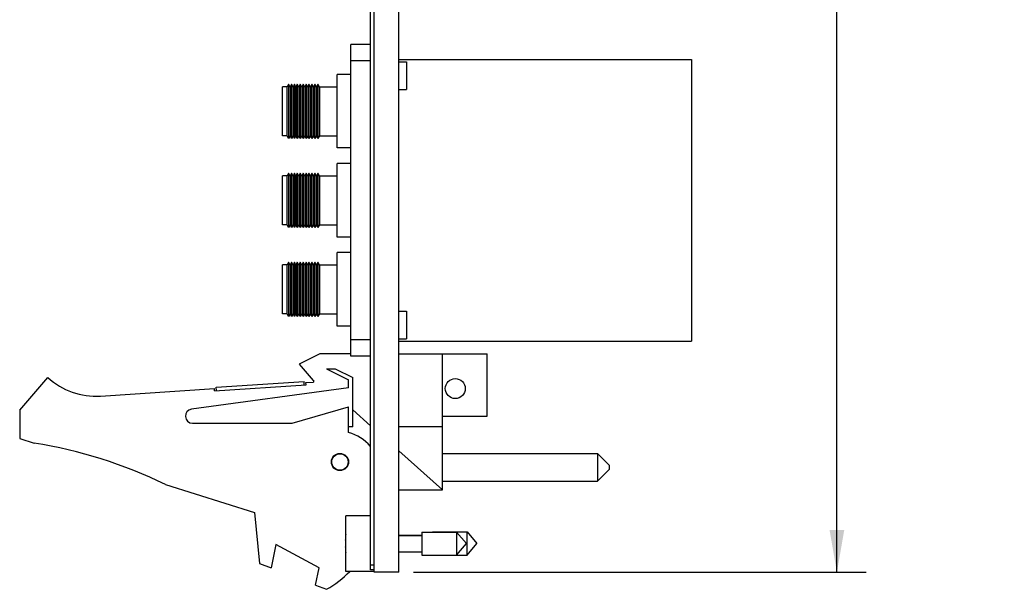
# Model space of a CAD drawing. Header units: inches. Extents: x 0.2 to 16.8, y 0.2 to 10.8.
# Tile 3 of 11: x 7.2 to 11.4, y 3.3 to 5.7. Entities that reach past the tile are written whole.
import ezdxf

# ---------------------------------------------------------------- set-up
doc = ezdxf.new("R2010")
doc.units = ezdxf.units.IN
doc.header["$LTSCALE"] = 0.935
doc.header["$MEASUREMENT"] = 0
doc.layers.get('0').update_dxf_attribs({"linetype": 'CONTINUOUS'})
doc.layers.add('DIMENSIONS', color=7, linetype='CONTINUOUS')
doc.styles.get("Standard").update_dxf_attribs({"font": 'txt', "width": 0.8})
doc.dimstyles.new('DIMSTYLE_2', dxfattribs={"dimtxt": 0.125, "dimasz": 0.18, "dimexe": 0.18, "dimexo": 0.0625, "dimgap": 0.09, "dimtad": 0, "dimtih": 1, "dimtoh": 1, "dimdec": 3, "dimzin": 4, "dimdsep": 46, "dimtxsty": 'STANDARD', "dimblk": '_FILLED', "dimblk1": '_FILLED', "dimblk2": '_FILLED', "dimcen": 0.09, "dimadec": 0, "dimazin": 0, "dimtp": 0.01, "dimtm": 0.01, "dimtfac": 1, "dimtdec": 3, "dimtofl": 0, "dimtmove": 0, "dimatfit": 3, "dimldrblk": '_FILLED', "dimfxl": 1, "dimtolj": 1, "dimtzin": 4, "dimarcsym": 0})

# ---------------------------------------------------------------- blocks, each defined once
blk = doc.blocks.new('_FILLED')
at = {"color": 0, "linetype": 'BYBLOCK'}
blk.add_solid([(0, 0), (-1, 0.174), (-1, -0.174)], dxfattribs=at)
blk = doc.blocks.new('*D3')
at = {"layer": 'DIMENSIONS', "color": 2, "linetype": 'CONTINUOUS'}
for p, q in [((8.8517, 8.4616), (10.7794, 8.4616)), ((10.6544, 8.4616), (10.6544, 6.0541)), ((10.6544, 3.3966), (10.6544, 5.8041)), ((8.8517, 3.3966), (10.7794, 3.3966))]:
    blk.add_line(p, q, dxfattribs=at)
at = {"layer": 'DIMENSIONS', "color": 2, "linetype": 'CONTINUOUS', "xscale": 0.18, "yscale": 0.18, "zscale": 0.18}
for p, rotation in [((10.6544, 8.4616), 90), ((10.6544, 3.3966), 270)]:
    blk.add_blockref('_FILLED', p, dxfattribs=dict(at, rotation=rotation))
at = {"layer": 'DIMENSIONS', "color": 2, "linetype": 'CONTINUOUS', "insert": (10.6544, 5.9916), "char_height": 0.125, "width": 1.425, "attachment_point": 2, "line_spacing_factor": 0.9}
blk.add_mtext('5.065{\\Ftxt.shx;\\W1.000000;\\H0.125000; }[128.65]', dxfattribs=at)

msp = doc.modelspace()

# ---------------------------------------------------------------- linework, layer by layer
at = {"color": 7, "linetype": 'CONTINUOUS'}
for p, q in [((8.6692, 3.4066), (8.6692, 8.4516)), ((8.6842, 3.3966), (8.6842, 8.4616)), ((8.7892, 3.3966), (8.7892, 8.4616)), ((8.6692, 5.6433), (8.5862, 5.6433)), ((8.5862, 4.3163), (8.5862, 5.6433)), ((8.7892, 5.5798), (10.0362, 5.5798)), ((10.0362, 5.5798), (10.0362, 4.3798)), ((8.6692, 5.5733), (8.5862, 5.5733)), ((8.7892, 5.5698), (8.8224, 5.5698)), ((8.8224, 5.5698), (8.8224, 5.4517)), ((8.5862, 5.5149), (8.5275, 5.5149)), ((8.5275, 5.2024), (8.5275, 5.5149)), ((8.3149, 5.463), (8.2952, 5.463)), ((8.2952, 5.2543), (8.2952, 5.463)), ((8.3205, 5.4744), (8.3149, 5.463)), ((8.3149, 5.2543), (8.3149, 5.463)), ((8.3273, 5.463), (8.3205, 5.4744)), ((8.3205, 5.4744), (8.3205, 5.2429)), ((8.3329, 5.4744), (8.3273, 5.463)), ((8.3273, 5.463), (8.3273, 5.2543)), ((8.3398, 5.463), (8.3329, 5.4744)), ((8.3329, 5.4744), (8.3329, 5.2429)), ((8.3453, 5.4744), (8.3398, 5.463)), ((8.3398, 5.463), (8.3398, 5.2543)), ((8.3522, 5.463), (8.3453, 5.4744)), ((8.3453, 5.4744), (8.3453, 5.2429)), ((8.3578, 5.4744), (8.3522, 5.463)), ((8.3522, 5.463), (8.3522, 5.2543)), ((8.3646, 5.463), (8.3578, 5.4744)), ((8.3578, 5.4744), (8.3578, 5.2429)), ((8.3702, 5.4744), (8.3646, 5.463)), ((8.3646, 5.463), (8.3646, 5.2543)), ((8.377, 5.463), (8.3702, 5.4744)), ((8.3702, 5.4744), (8.3702, 5.2429)), ((8.3826, 5.4744), (8.377, 5.463)), ((8.377, 5.463), (8.377, 5.2543)), ((8.3895, 5.463), (8.3826, 5.4744)), ((8.3826, 5.4744), (8.3826, 5.2429)), ((8.3951, 5.4744), (8.3895, 5.463)), ((8.3895, 5.463), (8.3895, 5.2543)), ((8.4019, 5.463), (8.3951, 5.4744)), ((8.3951, 5.4744), (8.3951, 5.2429)), ((8.4075, 5.4744), (8.4019, 5.463)), ((8.4019, 5.463), (8.4019, 5.2543)), ((8.4143, 5.463), (8.4075, 5.4744)), ((8.4075, 5.4744), (8.4075, 5.2429)), ((8.4199, 5.4744), (8.4143, 5.463)), ((8.4143, 5.463), (8.4143, 5.2543)), ((8.4268, 5.463), (8.4199, 5.4744)), ((8.4199, 5.4744), (8.4199, 5.2429)), ((8.4323, 5.4744), (8.4268, 5.463)), ((8.4268, 5.463), (8.4268, 5.2543)), ((8.4323, 5.4744), (8.4323, 5.2429)), ((8.4392, 5.463), (8.4323, 5.4744)), ((8.4448, 5.4744), (8.4392, 5.463)), ((8.4392, 5.463), (8.4392, 5.2543)), ((8.4516, 5.463), (8.4448, 5.4744)), ((8.4448, 5.4744), (8.4448, 5.2429)), ((8.4516, 5.463), (8.5275, 5.463)), ((8.4516, 5.463), (8.4516, 5.2543)), ((8.7892, 5.4517), (8.8224, 5.4517)), ((8.3149, 5.2543), (8.2952, 5.2543)), ((8.3205, 5.2429), (8.3149, 5.2543)), ((8.3273, 5.2543), (8.3205, 5.2429)), ((8.3329, 5.2429), (8.3273, 5.2543)), ((8.3398, 5.2543), (8.3329, 5.2429)), ((8.3453, 5.2429), (8.3398, 5.2543)), ((8.3522, 5.2543), (8.3453, 5.2429)), ((8.3578, 5.2429), (8.3522, 5.2543)), ((8.3646, 5.2543), (8.3578, 5.2429)), ((8.3702, 5.2429), (8.3646, 5.2543)), ((8.377, 5.2543), (8.3702, 5.2429)), ((8.3826, 5.2429), (8.377, 5.2543)), ((8.3895, 5.2543), (8.3826, 5.2429)), ((8.3951, 5.2429), (8.3895, 5.2543)), ((8.4019, 5.2543), (8.3951, 5.2429)), ((8.4075, 5.2429), (8.4019, 5.2543)), ((8.4143, 5.2543), (8.4075, 5.2429)), ((8.4199, 5.2429), (8.4143, 5.2543)), ((8.4268, 5.2543), (8.4199, 5.2429)), ((8.4323, 5.2429), (8.4268, 5.2543)), ((8.4392, 5.2543), (8.4323, 5.2429)), ((8.4448, 5.2429), (8.4392, 5.2543)), ((8.4516, 5.2543), (8.4448, 5.2429)), ((8.4516, 5.2543), (8.5275, 5.2543)), ((8.5862, 5.2024), (8.5275, 5.2024)), ((8.5862, 5.136), (8.5275, 5.136)), ((8.5275, 4.8235), (8.5275, 5.136)), ((8.3149, 5.0841), (8.2952, 5.0841)), ((8.2952, 4.8754), (8.2952, 5.0841)), ((8.3205, 5.0955), (8.3149, 5.0841)), ((8.3149, 4.8754), (8.3149, 5.0841)), ((8.3273, 5.0841), (8.3205, 5.0955)), ((8.3205, 5.0955), (8.3205, 4.864)), ((8.3329, 5.0955), (8.3273, 5.0841)), ((8.3273, 5.0841), (8.3273, 4.8754)), ((8.3398, 5.0841), (8.3329, 5.0955)), ((8.3329, 5.0955), (8.3329, 4.864)), ((8.3453, 5.0955), (8.3398, 5.0841)), ((8.3398, 5.0841), (8.3398, 4.8754)), ((8.3522, 5.0841), (8.3453, 5.0955)), ((8.3453, 5.0955), (8.3453, 4.864)), ((8.3578, 5.0955), (8.3522, 5.0841)), ((8.3522, 5.0841), (8.3522, 4.8754)), ((8.3646, 5.0841), (8.3578, 5.0955)), ((8.3578, 5.0955), (8.3578, 4.864)), ((8.3702, 5.0955), (8.3646, 5.0841)), ((8.3646, 5.0841), (8.3646, 4.8754)), ((8.377, 5.0841), (8.3702, 5.0955)), ((8.3702, 5.0955), (8.3702, 4.864)), ((8.3826, 5.0955), (8.377, 5.0841)), ((8.377, 5.0841), (8.377, 4.8754)), ((8.3895, 5.0841), (8.3826, 5.0955)), ((8.3826, 5.0955), (8.3826, 4.864)), ((8.3951, 5.0955), (8.3895, 5.0841)), ((8.3895, 5.0841), (8.3895, 4.8754)), ((8.4019, 5.0841), (8.3951, 5.0955)), ((8.3951, 5.0955), (8.3951, 4.864)), ((8.4075, 5.0955), (8.4019, 5.0841)), ((8.4019, 5.0841), (8.4019, 4.8754)), ((8.4143, 5.0841), (8.4075, 5.0955)), ((8.4075, 5.0955), (8.4075, 4.864)), ((8.4199, 5.0955), (8.4143, 5.0841)), ((8.4143, 5.0841), (8.4143, 4.8754)), ((8.4268, 5.0841), (8.4199, 5.0955)), ((8.4199, 5.0955), (8.4199, 4.864)), ((8.4323, 5.0955), (8.4268, 5.0841)), ((8.4268, 5.0841), (8.4268, 4.8754)), ((8.4392, 5.0841), (8.4323, 5.0955)), ((8.4323, 5.0955), (8.4323, 4.864)), ((8.4448, 5.0955), (8.4392, 5.0841)), ((8.4392, 5.0841), (8.4392, 4.8754)), ((8.4516, 5.0841), (8.4448, 5.0955)), ((8.4448, 5.0955), (8.4448, 4.864)), ((8.4516, 5.0841), (8.5275, 5.0841)), ((8.4516, 5.0841), (8.4516, 4.8754)), ((8.3149, 4.8754), (8.2952, 4.8754)), ((8.3205, 4.864), (8.3149, 4.8754)), ((8.3273, 4.8754), (8.3205, 4.864)), ((8.3329, 4.864), (8.3273, 4.8754)), ((8.3398, 4.8754), (8.3329, 4.864)), ((8.3453, 4.864), (8.3398, 4.8754)), ((8.3522, 4.8754), (8.3453, 4.864)), ((8.3578, 4.864), (8.3522, 4.8754)), ((8.3646, 4.8754), (8.3578, 4.864)), ((8.3702, 4.864), (8.3646, 4.8754)), ((8.377, 4.8754), (8.3702, 4.864)), ((8.3826, 4.864), (8.377, 4.8754)), ((8.3895, 4.8754), (8.3826, 4.864)), ((8.3951, 4.864), (8.3895, 4.8754)), ((8.4019, 4.8754), (8.3951, 4.864)), ((8.4075, 4.864), (8.4019, 4.8754)), ((8.4143, 4.8754), (8.4075, 4.864)), ((8.4199, 4.864), (8.4143, 4.8754)), ((8.4268, 4.8754), (8.4199, 4.864)), ((8.4323, 4.864), (8.4268, 4.8754)), ((8.4392, 4.8754), (8.4323, 4.864)), ((8.4448, 4.864), (8.4392, 4.8754)), ((8.4516, 4.8754), (8.4448, 4.864)), ((8.4516, 4.8754), (8.5275, 4.8754)), ((8.5862, 4.8235), (8.5275, 4.8235)), ((8.5862, 4.7571), (8.5275, 4.7571)), ((8.5275, 4.4446), (8.5275, 4.7571)), ((8.3149, 4.7052), (8.2952, 4.7052)), ((8.2952, 4.4966), (8.2952, 4.7052)), ((8.3205, 4.7166), (8.3149, 4.7052)), ((8.3149, 4.4966), (8.3149, 4.7052)), ((8.3273, 4.7052), (8.3205, 4.7166)), ((8.3205, 4.7166), (8.3205, 4.4851)), ((8.3329, 4.7166), (8.3273, 4.7052)), ((8.3273, 4.7052), (8.3273, 4.4966)), ((8.3398, 4.7052), (8.3329, 4.7166)), ((8.3329, 4.7166), (8.3329, 4.4851)), ((8.3453, 4.7166), (8.3398, 4.7052)), ((8.3398, 4.7052), (8.3398, 4.4966)), ((8.3522, 4.7052), (8.3453, 4.7166)), ((8.3453, 4.7166), (8.3453, 4.4851)), ((8.3578, 4.7166), (8.3522, 4.7052)), ((8.3522, 4.7052), (8.3522, 4.4966)), ((8.3646, 4.7052), (8.3578, 4.7166)), ((8.3578, 4.7166), (8.3578, 4.4851)), ((8.3702, 4.7166), (8.3646, 4.7052)), ((8.3646, 4.7052), (8.3646, 4.4966)), ((8.377, 4.7052), (8.3702, 4.7166)), ((8.3702, 4.7166), (8.3702, 4.4851)), ((8.3826, 4.7166), (8.377, 4.7052)), ((8.377, 4.7052), (8.377, 4.4966)), ((8.3895, 4.7052), (8.3826, 4.7166)), ((8.3826, 4.7166), (8.3826, 4.4851)), ((8.3951, 4.7166), (8.3895, 4.7052)), ((8.3895, 4.7052), (8.3895, 4.4966)), ((8.4019, 4.7052), (8.3951, 4.7166)), ((8.3951, 4.7166), (8.3951, 4.4851)), ((8.4075, 4.7166), (8.4019, 4.7052)), ((8.4019, 4.7052), (8.4019, 4.4966)), ((8.4143, 4.7052), (8.4075, 4.7166)), ((8.4075, 4.7166), (8.4075, 4.4851)), ((8.4199, 4.7166), (8.4143, 4.7052)), ((8.4143, 4.7052), (8.4143, 4.4966)), ((8.4268, 4.7052), (8.4199, 4.7166)), ((8.4199, 4.7166), (8.4199, 4.4851)), ((8.4323, 4.7166), (8.4268, 4.7052)), ((8.4268, 4.7052), (8.4268, 4.4966)), ((8.4392, 4.7052), (8.4323, 4.7166)), ((8.4323, 4.7166), (8.4323, 4.4851)), ((8.4448, 4.7166), (8.4392, 4.7052)), ((8.4392, 4.7052), (8.4392, 4.4966)), ((8.4516, 4.7052), (8.4448, 4.7166)), ((8.4448, 4.7166), (8.4448, 4.4851)), ((8.4516, 4.7052), (8.5275, 4.7052)), ((8.4516, 4.7052), (8.4516, 4.4966)), ((8.3149, 4.4966), (8.2952, 4.4966)), ((8.3205, 4.4851), (8.3149, 4.4966)), ((8.3273, 4.4966), (8.3205, 4.4851)), ((8.3329, 4.4851), (8.3273, 4.4966)), ((8.3398, 4.4966), (8.3329, 4.4851)), ((8.3453, 4.4851), (8.3398, 4.4966)), ((8.3522, 4.4966), (8.3453, 4.4851)), ((8.3578, 4.4851), (8.3522, 4.4966)), ((8.3646, 4.4966), (8.3578, 4.4851)), ((8.3702, 4.4851), (8.3646, 4.4966)), ((8.377, 4.4966), (8.3702, 4.4851)), ((8.3826, 4.4851), (8.377, 4.4966)), ((8.3895, 4.4966), (8.3826, 4.4851)), ((8.3951, 4.4851), (8.3895, 4.4966)), ((8.4019, 4.4966), (8.3951, 4.4851)), ((8.4075, 4.4851), (8.4019, 4.4966)), ((8.4143, 4.4966), (8.4075, 4.4851)), ((8.4199, 4.4851), (8.4143, 4.4966)), ((8.4268, 4.4966), (8.4199, 4.4851)), ((8.4323, 4.4851), (8.4268, 4.4966)), ((8.4392, 4.4966), (8.4323, 4.4851)), ((8.4448, 4.4851), (8.4392, 4.4966)), ((8.4516, 4.4966), (8.4448, 4.4851)), ((8.4516, 4.4966), (8.5275, 4.4966)), ((8.7892, 4.5078), (8.8224, 4.5078)), ((8.8224, 4.5078), (8.8224, 4.3897)), ((8.5862, 4.4446), (8.5275, 4.4446)), ((8.6692, 4.3863), (8.5862, 4.3863)), ((8.7892, 4.3897), (8.8224, 4.3897)), ((8.7892, 4.3798), (10.0362, 4.3798)), ((8.4542, 4.3259), (8.3652, 4.2829)), ((8.5862, 4.3259), (8.4542, 4.3259)), ((8.7892, 4.3259), (9.1652, 4.3259)), ((8.9752, 3.7469), (8.9752, 4.3259)), ((9.1652, 4.0609), (9.1652, 4.3259)), ((8.3652, 4.2829), (8.4252, 4.2129)), ((8.6692, 4.3163), (8.5862, 4.3163)), ((8.4822, 4.2629), (8.5184, 4.2629)), ((8.4822, 4.2629), (8.5762, 4.2159)), ((8.5184, 4.2629), (8.5942, 4.2259)), ((7.1762, 4.0859), (7.2962, 4.2259)), ((8.0058, 4.1683), (8.3949, 4.1938)), ((8.0123, 4.1838), (8.3865, 4.2083)), ((8.3874, 4.1933), (8.3865, 4.2083)), ((8.3943, 4.2038), (8.4262, 4.2059)), ((8.3949, 4.1938), (8.3943, 4.2038)), ((8.4252, 4.2129), (8.4262, 4.2144)), ((8.4262, 4.2144), (8.4262, 4.2059)), ((8.5762, 4.1809), (8.5762, 4.2159)), ((8.5942, 4.0159), (8.5942, 4.2259)), ((7.5198, 4.1465), (8.0051, 4.1783)), ((8.5762, 4.1809), (7.9072, 4.0906)), ((8.0058, 4.1683), (8.0051, 4.1783)), ((8.0132, 4.1688), (8.0123, 4.1838)), ((7.1762, 4.0859), (7.1762, 3.9659)), ((8.3362, 4.0309), (8.5762, 4.1009)), ((8.5762, 3.9909), (8.5762, 4.1009)), ((8.6692, 4.0204), (8.5942, 4.0875)), ((7.9112, 4.0309), (8.3362, 4.0309)), ((8.9752, 4.0609), (9.1652, 4.0609)), ((8.5942, 4.0159), (8.5762, 4.0159)), ((8.9752, 4.0159), (8.7892, 4.0159)), ((7.1762, 3.9659), (7.2382, 3.9463)), ((8.9752, 3.7469), (8.7892, 3.9132)), ((8.9752, 3.9022), (9.6352, 3.9022)), ((9.6352, 3.9022), (9.6852, 3.8522)), ((9.6352, 3.9022), (9.6352, 3.7842)), ((9.6352, 3.7842), (9.6852, 3.8342)), ((9.6852, 3.8522), (9.6852, 3.8342)), ((8.9752, 3.7842), (9.6352, 3.7842)), ((7.7962, 3.7706), (8.1762, 3.6509)), ((8.7892, 3.7469), (8.9752, 3.7469)), ((8.1762, 3.6509), (8.1962, 3.4339)), ((8.6692, 3.6371), (8.5642, 3.6371)), ((8.5642, 3.4001), (8.5642, 3.6371)), ((8.8879, 3.5678), (9.036, 3.5678)), ((8.8879, 3.5678), (8.8879, 3.4694)), ((8.9329, 3.5681), (9.081, 3.5681)), ((8.9329, 3.5681), (8.9329, 3.5678)), ((9.036, 3.5678), (9.0773, 3.5186)), ((9.036, 3.5678), (9.036, 3.4694)), ((9.081, 3.5681), (9.1223, 3.5189)), ((9.081, 3.4697), (9.081, 3.5681)), ((8.5642, 3.5323), (8.5621, 3.5323)), ((8.7892, 3.5539), (8.8879, 3.5539)), ((8.7892, 3.5536), (8.8879, 3.5536)), ((8.2662, 3.5146), (8.2462, 3.4146)), ((8.4502, 3.4146), (8.2662, 3.5146)), ((8.5621, 3.5048), (8.5642, 3.5048)), ((8.7892, 3.4835), (8.8879, 3.4835)), ((9.036, 3.4694), (9.0773, 3.5186)), ((9.081, 3.4697), (9.1223, 3.5189)), ((8.8879, 3.4694), (9.036, 3.4694)), ((9.0362, 3.4697), (9.081, 3.4697)), ((8.1962, 3.4339), (8.2462, 3.4146)), ((8.4356, 3.3418), (8.4502, 3.4146)), ((8.6842, 3.4001), (8.5642, 3.4001)), ((8.6842, 3.4266), (8.6692, 3.4266)), ((8.6842, 3.4066), (8.6692, 3.4066)), ((8.7892, 3.3966), (8.6842, 3.3966)), ((8.4356, 3.3418), (8.4822, 3.3239))]:
    msp.add_line(p, q, dxfattribs=at)
for centre, radius in [((9.0302, 4.1783), 0.0425), ((8.5392, 3.8659), 0.0365), ((8.5392, 3.8659), 0.035)]:
    msp.add_circle(centre, radius, dxfattribs=at)
for centre, radius, start, end in [((7.5002, 4.4459), 0.3, 227.1666, 273.7467), ((7.9112, 4.0609), 0.03, 97.6845, 270), ((8.5312, 3.8166), 0.18, 39.9309, 75.5225), ((6.9149, 1.9463), 2.026, 64.2145, 80.8167), ((8.8745, 3.5186), 0.3127, 172.9496, 177.4743), ((8.8745, 3.5186), 0.3127, 182.5257, 187.0504), ((8.2612, 3.7159), 0.45, 299.4136, 315.4255)]:
    msp.add_arc(centre, radius, start, end, dxfattribs=at)

# ---------------------------------------------------------------- dimensions: what is measured, and where the dimension line sits
at = {"layer": 'DIMENSIONS', "color": 2, "linetype": 'CONTINUOUS'}
dim = msp.add_linear_dim(base=(10.6544, 8.4616), p1=(8.8517, 3.3966), p2=(8.8517, 8.4616), angle=90, dimstyle='DIMSTYLE_2', dxfattribs=at)
dim.commit()
dim.dimension.update_dxf_attribs({"geometry": '*D3', "text_midpoint": (10.5044, 5.9291), "dimtype": 160})

doc.saveas('drawing.dxf')
